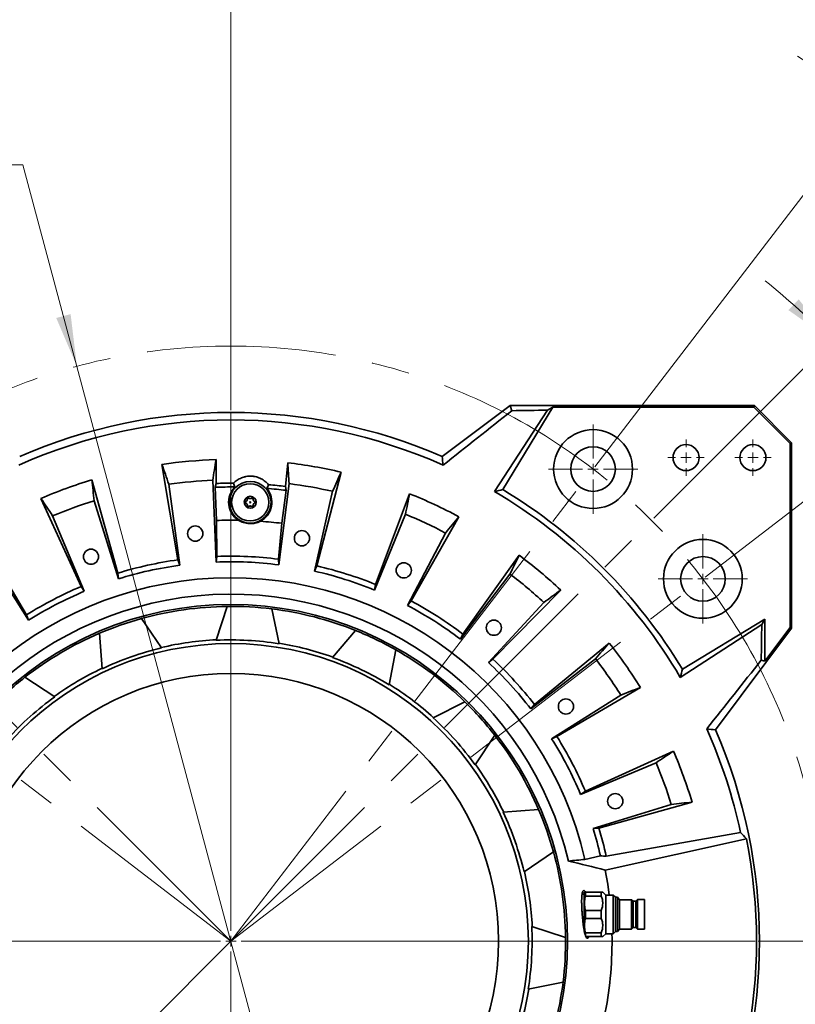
# Model space of a CAD drawing. Header units: millimetres. Extents: x 0 to 5960, y 0 to 4200.
# Tile 6 of 12: x 1183 to 1705, y 2932 to 3594. Entities that reach past the tile are written whole.
import ezdxf

# ---------------------------------------------------------------- set-up
doc = ezdxf.new("R2010")
doc.units = ezdxf.units.MM
doc.header["$LTSCALE"] = 10
doc.linetypes.add('CENTERX2', pattern=[20.32, 12.7, -2.54, 2.54, -2.54])
doc.styles.add('SLDTEXTSTYLE0', font='TXT', dxfattribs={"width": 0.605})
doc.dimstyles.new('SLDDIMSTYLE1', dxfattribs={"dimtxt": 35, "dimasz": 35, "dimexe": 0, "dimexo": 0.0625, "dimgap": -8.75, "dimtad": 0, "dimtih": 1, "dimtoh": 1, "dimdec": 1, "dimrnd": 1e-09, "dimzin": 12, "dimdsep": 46, "dimtxsty": 'SLDTEXTSTYLE0', "dimsah": 1, "dimcen": 0, "dimadec": 0, "dimazin": 3, "dimtfac": 1, "dimtmove": 0, "dimatfit": 3, "dimfxl": 1, "dimfrac": 2, "dimtolj": 1, "dimarcsym": 0})
doc.dimstyles.new('SLDDIMSTYLE2', dxfattribs={"dimtxt": 35, "dimasz": 35, "dimexe": 0, "dimexo": 0.0625, "dimgap": -8.75, "dimtad": 1, "dimdec": 4, "dimlfac": 10, "dimzin": 12, "dimdsep": 46, "dimtxsty": 'SLDTEXTSTYLE0', "dimsah": 1, "dimcen": 0.09, "dimadec": 1, "dimazin": 3, "dimtfac": 1, "dimtofl": 0, "dimtmove": 0, "dimatfit": 3, "dimfxl": 1, "dimfrac": 2, "dimtolj": 1, "dimarcsym": 0})
doc.dimstyles.new('SLDDIMSTYLE3', dxfattribs={"dimtxt": 35, "dimasz": 35, "dimexe": 0, "dimexo": 0.0625, "dimgap": 8.75, "dimtad": 1, "dimdec": 4, "dimlfac": 10, "dimzin": 12, "dimdsep": 46, "dimtxsty": 'SLDTEXTSTYLE0', "dimsah": 1, "dimcen": 0.09, "dimadec": 1, "dimazin": 3, "dimtfac": 1, "dimtofl": 0, "dimtmove": 0, "dimatfit": 3, "dimfxl": 1, "dimfrac": 2, "dimtolj": 1, "dimtzin": 12, "dimarcsym": 0})
doc.dimstyles.new('SLDDIMSTYLE5', dxfattribs={"dimtxt": 35, "dimasz": 35, "dimexe": 0, "dimexo": 0.0625, "dimgap": 8.75, "dimtad": 1, "dimdec": 1, "dimrnd": 1e-09, "dimzin": 12, "dimdsep": 46, "dimtxsty": 'SLDTEXTSTYLE0', "dimsah": 1, "dimcen": 0.09, "dimadec": 0, "dimazin": 3, "dimtfac": 1, "dimtofl": 0, "dimtmove": 0, "dimatfit": 3, "dimfxl": 1, "dimfrac": 2, "dimtolj": 1, "dimtzin": 12, "dimarcsym": 0})

# ---------------------------------------------------------------- blocks, each defined once
blk = doc.blocks.new('_D')
at = {"color": 7, "linetype": 'Continuous', "lineweight": 0}
for p, q in [((1011.19, 3506.84), (1011.19, 3562.26)), ((1011.19, 3562.26), (1166.49, 3562.26)), ((1166.49, 3562.26), (1166.49, 3506.84)), ((1166.49, 3506.84), (1011.19, 3506.84)), ((1185.5, 3496.1), (1007.18, 3496.1)), ((1221.82, 3360.54), (1185.5, 3496.1)), ((1428.88, 2587.8), (1221.82, 3360.54)), ((1428.88, 2587.8), (1444.41, 2529.85))]:
    blk.add_line(p, q, dxfattribs=at)
at = {"color": 7, "linetype": 'Continuous', "lineweight": 18}
for points in [[(1221.82, 3360.54), (1217.59, 3395.65), (1207.93, 3393.06)], [(1428.88, 2587.8), (1433.11, 2552.7), (1442.77, 2555.29)]]:
    blk.add_solid(points, dxfattribs=at)
at = {"color": 7, "linetype": 'Continuous', "lineweight": 18, "char_height": 35, "attachment_point": 1, "style": 'SLDTEXTSTYLE0'}
for s, insert in [('%%c', (1023.22, 3551.96)), ('800', (1074.25, 3552.06))]:
    blk.add_mtext(s, dxfattribs=dict(at, insert=insert))
blk = doc.blocks.new('_D_1')
at = {"color": 7, "linetype": 'Continuous', "lineweight": 0}
for p, q in [((1170.77, 4023.37), (1266.73, 4036)), ((1266.73, 4036), (1273.74, 3982.74)), ((1177.78, 3970.11), (1170.77, 4023.37)), ((1273.74, 3982.74), (1177.78, 3970.11)), ((1570.07, 3293.1), (1940.77, 3776.2)), ((1006.42, 3218.9), (523.32, 3589.59))]:
    blk.add_line(p, q, dxfattribs=at)
at = {"color": 7, "linetype": 'Continuous', "lineweight": 18}
blk.add_arc((1325.35, 2974.17), 995.93, 52.5, 142.5, dxfattribs=at)
for points in [[(1931.63, 3764.3), (1906.47, 3789.14), (1900.52, 3781.1)], [(535.22, 3580.46), (560.93, 3604.74), (553.1, 3610.96)]]:
    blk.add_solid(points, dxfattribs=at)
at = {"color": 7, "linetype": 'Continuous', "lineweight": 18, "char_height": 35, "attachment_point": 1, "rotation": 7.5, "style": 'SLDTEXTSTYLE0'}
for s, insert in [('90°', (1183.82, 4016.41)), ('4x', (1104.3, 4005.94))]:
    blk.add_mtext(s, dxfattribs=dict(at, insert=insert))
blk = doc.blocks.new('_D_2')
at = {"color": 7, "linetype": 'Continuous', "lineweight": 0}
for p, q in [((1570.07, 3293.1), (1941.03, 3776.55)), ((1679.8, 2974.17), (2336.72, 2974.17))]:
    blk.add_line(p, q, dxfattribs=at)
at = {"color": 7, "linetype": 'Continuous', "lineweight": 18}
blk.add_arc((1325.35, 2974.17), 996.37, 0, 52.5, dxfattribs=at)
for points in [[(1931.9, 3764.65), (1956.18, 3738.94), (1962.4, 3746.77)], [(2321.72, 2974.17), (2326.1, 3009.26), (2316.11, 3009.08)]]:
    blk.add_solid(points, dxfattribs=at)
at = {"color": 7, "linetype": 'Continuous', "lineweight": 18, "insert": (2234.48, 3485.41), "char_height": 35, "attachment_point": 1, "rotation": 296.25, "style": 'SLDTEXTSTYLE0'}
blk.add_mtext('52,5°', dxfattribs=at)
blk = doc.blocks.new('_D_3')
at = {"color": 7, "linetype": 'Continuous', "lineweight": 0}
for p, q in [((1570.07, 3293.1), (1764.52, 3546.51)), ((1820.92, 3492.81), (1858.91, 3530.8)), ((1858.91, 3530.8), (1927.34, 3462.36)), ((1889.36, 3424.38), (1820.92, 3492.81)), ((1927.34, 3462.36), (1889.36, 3424.38)), ((1644.28, 3218.9), (1897.69, 3413.34))]:
    blk.add_line(p, q, dxfattribs=at)
at = {"color": 7, "linetype": 'Continuous', "lineweight": 18}
for start, end in [(52.5, 57.36351), (37.5, 52.5), (32.63649, 37.5)]:
    blk.add_arc((1325.35, 2974.17), 706.41, start, end, dxfattribs=at)
for points in [[(1755.39, 3534.61), (1730.05, 3559.26), (1724.16, 3551.18)], [(1885.79, 3404.21), (1902.36, 3372.98), (1910.44, 3378.87)]]:
    blk.add_solid(points, dxfattribs=at)
at = {"color": 7, "linetype": 'Continuous', "lineweight": 18, "char_height": 35, "attachment_point": 1, "rotation": 315, "style": 'SLDTEXTSTYLE0'}
for s, insert in [('4x', (1804.62, 3572.92)), ('15°', (1861.33, 3516.21))]:
    blk.add_mtext(s, dxfattribs=dict(at, insert=insert))
blk = doc.blocks.new('_D_4')
at = {"color": 7, "linetype": 'Continuous', "lineweight": 0}
for p, q in [((1726.46, 3399.2), (1766.85, 3434.61)), ((1766.85, 3434.61), (1839.47, 3351.8)), ((1799.09, 3316.38), (1726.46, 3399.2)), ((1609.61, 3258.43), (1739.76, 3388.58)), ((1839.47, 3351.8), (1799.09, 3316.38)), ((1644.28, 3218.9), (1790.31, 3330.95))]:
    blk.add_line(p, q, dxfattribs=at)
at = {"color": 7, "linetype": 'Continuous', "lineweight": 18}
for start, end in [(45, 51.01429), (37.5, 45), (31.48571, 37.5)]:
    blk.add_arc((1325.35, 2974.17), 571.06, start, end, dxfattribs=at)
for points in [[(1729.15, 3377.98), (1707.08, 3405.6), (1700.23, 3398.32)], [(1778.4, 3321.82), (1794.79, 3290.49), (1802.91, 3296.33)]]:
    blk.add_solid(points, dxfattribs=at)
at = {"color": 7, "linetype": 'Continuous', "lineweight": 18, "insert": (1768.31, 3419.9), "char_height": 35, "attachment_point": 1, "rotation": 311.25, "style": 'SLDTEXTSTYLE0'}
blk.add_mtext('7,5°', dxfattribs=at)
blk = doc.blocks.new('_D_6')
at = {"color": 7, "linetype": 'Continuous', "lineweight": 0}
for p, q in [((1019.35, 3313.42), (1019.35, 3749.17)), ((1325.35, 3331.11), (1325.35, 3749.17)), ((1325.35, 3734.17), (1019.35, 3734.17))]:
    blk.add_line(p, q, dxfattribs=at)
at = {"color": 7, "linetype": 'Continuous', "lineweight": 18}
for points in [[(1019.35, 3734.17), (1054.35, 3729.17), (1054.35, 3739.17)], [(1325.35, 3734.17), (1290.35, 3739.17), (1290.35, 3729.17)]]:
    blk.add_solid(points, dxfattribs=at)
at = {"color": 7, "linetype": 'Continuous', "lineweight": 18, "char_height": 35, "attachment_point": 1, "style": 'SLDTEXTSTYLE0'}
for s, insert in [('4x', (1100.16, 3779.29)), ('306', (1164.33, 3779.29))]:
    blk.add_mtext(s, dxfattribs=dict(at, insert=insert))
blk = doc.blocks.new('SW_CENTERMARKSYMBOL_0')
at = {"color": 0, "linetype": 'Continuous', "lineweight": 18}
for p, q in [((0, 7), (0, 354.94)), ((-7, 0), (-391.56, 0)), ((0, 0), (-3.5, 0)), ((0, 0), (0, 3.5)), ((0, 0), (0, -3.5)), ((0, 0), (3.5, 0)), ((7, 0), (352.45, 0)), ((0, -7), (0, -350.96))]:
    blk.add_line(p, q, dxfattribs=at)
blk = doc.blocks.new('SW_CENTERMARKSYMBOL_1')
at = {"color": 0, "linetype": 'Continuous', "lineweight": 18}
for p, q in [((0, 7), (0, 30)), ((-7, 0), (-30, 0)), ((0, 0), (-3.5, 0)), ((0, 0), (0, 3.5)), ((0, 0), (0, -3.5)), ((0, 0), (3.5, 0)), ((7, 0), (30, 0)), ((0, -7), (0, -30))]:
    blk.add_line(p, q, dxfattribs=at)
blk = doc.blocks.new('SW_CENTERMARKSYMBOL_2')
at = {"color": 0, "linetype": 'Continuous', "lineweight": 18}
for p, q in [((0, 7), (0, 12.25)), ((-7, 0), (-12.25, 0)), ((0, 0), (-3.5, 0)), ((0, 0), (0, 3.5)), ((0, 0), (0, -3.5)), ((0, 0), (3.5, 0)), ((7, 0), (12.25, 0)), ((0, -7), (0, -12.25))]:
    blk.add_line(p, q, dxfattribs=at)
blk = doc.blocks.new('SW_CENTERMARKSYMBOL_3')
at = {"color": 0, "linetype": 'Continuous', "lineweight": 18}
for p, q in [((0, 7), (0, 12.25)), ((-7, 0), (-12.25, 0)), ((0, 0), (-3.5, 0)), ((0, 0), (0, 3.5)), ((0, 0), (0, -3.5)), ((0, 0), (3.5, 0)), ((7, 0), (12.25, 0)), ((0, -7), (0, -12.25))]:
    blk.add_line(p, q, dxfattribs=at)
blk = doc.blocks.new('SW_CENTERMARKSYMBOL_4')
at = {"color": 0, "linetype": 'Continuous', "lineweight": 18}
for p, q in [((0, 7), (0, 30)), ((-7, 0), (-30, 0)), ((0, 0), (-3.5, 0)), ((0, 0), (0, 3.5)), ((0, 0), (0, -3.5)), ((0, 0), (3.5, 0)), ((7, 0), (30, 0)), ((0, -7), (0, -30))]:
    blk.add_line(p, q, dxfattribs=at)

msp = doc.modelspace()

# ---------------------------------------------------------------- linework, layer by layer
at = {"color": 7, "linetype": 'Continuous', "lineweight": 35}
for p, q in [((1467.348614, 3299.941924), (1513.084084, 3334.174156)), ((1538.146403, 3331.111721), (1502.635482, 3276.339931)), ((1541.722971, 3333.126001), (1508.130727, 3277.712411)), ((1514.224571, 3330.747147), (1513.084084, 3334.174156)), ((1513.084084, 3334.174156), (1677.348666, 3334.174156)), ((1538.146403, 3331.111721), (1541.722971, 3333.126001)), ((1541.722971, 3333.126001), (1676.914505, 3333.126001)), ((1676.914505, 3333.126001), (1677.348666, 3334.174156)), ((1701.30051, 3308.739996), (1676.914505, 3333.126001)), ((1677.348666, 3334.174156), (1702.348666, 3309.174156)), ((1702.348666, 3309.174156), (1701.30051, 3308.739996)), ((1701.30051, 3308.739996), (1701.30051, 3184.970994)), ((1702.348666, 3184.622174), (1702.348666, 3309.174156)), ((1315.482499, 3281.834858), (1315.33814, 3297.847048)), ((1279.001901, 3294.668039), (1289.725441, 3230.472297)), ((1363.531049, 3295.7429), (1361.991686, 3279.804223)), ((1249.317997, 3221.514183), (1231.906532, 3284.227247)), ((1313.178123, 3283.935158), (1315.337413, 3228.977561)), ((1383.174188, 3226.392237), (1399.451949, 3289.409077)), ((1290.961678, 3226.84496), (1283.544877, 3281.342585)), ((1314.829607, 3279.27918), (1315.482499, 3281.834858)), ((1314.829607, 3279.27918), (1315.706862, 3256.951526)), ((1357.529403, 3227.135419), (1364.470346, 3281.695691)), ((1359.59945, 3255.035134), (1362.419351, 3277.201367)), ((1361.991686, 3279.804223), (1362.419351, 3277.201367)), ((1393.76487, 3276.530276), (1381.626511, 3222.886448)), ((1197.631208, 3271.75205), (1224.604433, 3212.519181)), ((1233.420777, 3270.230339), (1249.730564, 3217.704242)), ((1445.458131, 3274.903383), (1422.647118, 3213.94647)), ((1226.73737, 3209.335404), (1205.468267, 3260.056458)), ((1315.924988, 3232.764461), (1315.706862, 3256.951526)), ((1421.904063, 3210.186985), (1442.729737, 3261.091713)), ((1446.482674, 3202.831768), (1478.515742, 3259.488366)), ((1359.59945, 3255.035134), (1357.274113, 3230.959119)), ((1187.892369, 3193.408091), (1154.84285, 3249.477841)), ((1469.689167, 3248.520324), (1444.080368, 3199.846004)), ((1159.928166, 3236.349781), (1189.276964, 3189.834751)), ((1289.725441, 3230.472297), (1290.961678, 3226.84496)), ((1315.924988, 3232.764461), (1315.337413, 3228.977561)), ((1357.274113, 3230.959119), (1357.529403, 3227.135419)), ((1519.199952, 3233.569666), (1481.389395, 3180.593734)), ((1383.174188, 3226.392237), (1381.626511, 3222.886448)), ((1249.317997, 3221.514183), (1249.730564, 3217.704242)), ((1479.698632, 3177.154667), (1512.989802, 3220.934777)), ((1224.604433, 3212.519181), (1226.73737, 3209.335404)), ((1422.647118, 3213.94647), (1421.904063, 3210.186985)), ((1501.536077, 3163.68866), (1547.141452, 3210.123963)), ((1315.412588, 3176.430243), (1322.8837, 3199.160654)), ((1352.837074, 3197.488705), (1357.732107, 3174.068035)), ((1446.482674, 3202.831768), (1444.080368, 3199.846004)), ((1535.776897, 3201.814134), (1498.442856, 3161.426396)), ((1187.892369, 3193.408091), (1189.276964, 3189.834751)), ((1265.285865, 3191.009255), (1278.770988, 3171.244626)), ((1628.88692, 3156.956218), (1684.30051, 3190.548462)), ((1682.286231, 3186.971894), (1684.30051, 3190.548462)), ((1684.30051, 3190.548462), (1684.30051, 3162.258394)), ((1627.51444, 3151.460973), (1682.286231, 3186.971894)), ((1702.348666, 3184.622174), (1651.116433, 3116.174105)), ((1701.30051, 3184.970994), (1684.30051, 3162.258394)), ((1702.348666, 3184.622174), (1701.30051, 3184.970994)), ((1238.768874, 3157.232043), (1236.972729, 3181.091275)), ((1393.56898, 3164.836787), (1409.169939, 3182.977878)), ((1481.389395, 3180.593734), (1479.698632, 3177.154667)), ((1579.731127, 3174.558574), (1529.497754, 3133.173845)), ((1436.203421, 3169.970538), (1431.76314, 3146.459413)), ((1526.974507, 3130.289563), (1570.462433, 3163.961513)), ((1501.536077, 3163.68866), (1498.442856, 3161.426396)), ((1681.921656, 3163.050062), (1684.30051, 3162.258394)), ((1186.878674, 3151.518628), (1206.900899, 3138.419024)), ((1544.5826, 3111.630452), (1600.65235, 3144.679972)), ((1587.52429, 3139.594656), (1541.00926, 3110.245858)), ((1461.339448, 3124.216674), (1482.69515, 3135.006628)), ((1529.497754, 3133.173845), (1526.974507, 3130.289563)), ((1502.693137, 3112.644148), (1489.593533, 3092.621923)), ((1544.5826, 3111.630452), (1541.00926, 3110.245858)), ((1622.926559, 3101.891614), (1563.69369, 3074.918389)), ((1560.509913, 3072.785452), (1611.230967, 3094.054555)), ((1563.69369, 3074.918389), (1560.509913, 3072.785452)), ((1621.404848, 3066.102045), (1568.878751, 3049.792258)), ((1572.688692, 3050.204825), (1635.401756, 3067.61629)), ((1508.406552, 3060.753948), (1532.265784, 3062.550093)), ((1572.688692, 3050.204825), (1568.878751, 3049.792258)), ((1577.752044, 3031.185433), (1667.973993, 3047.267628)), ((1577.089173, 3021.986016), (1671.966341, 3042.973405)), ((1542.183764, 3034.236957), (1522.419135, 3020.751834)), ((1573.813032, 3031.536675), (1563.343178, 3029.119519)), ((1562.848666, 3005.674156), (1561.461329, 3005.674156)), ((1563.080716, 3007.174156), (1562.848666, 3006.772233)), ((1562.848666, 3006.772233), (1562.848666, 2981.371253)), ((1563.658067, 3007.174156), (1563.658067, 3004.495982)), ((1574.348666, 3007.174156), (1563.658067, 3007.174156)), ((1574.348666, 3004.495982), (1574.348666, 3007.174156)), ((1577.348666, 3005.174156), (1575.348666, 3007.174156)), ((1582.454975, 3005.174156), (1577.348666, 3005.174156)), ((1577.348666, 2979.174156), (1577.348666, 3005.174156)), ((1583.881508, 3003.747623), (1582.454975, 3005.174156)), ((1582.454975, 2979.174156), (1582.454975, 3005.174156)), ((1563.658067, 3004.495982), (1574.348666, 3004.495982)), ((1585.198666, 3003.747623), (1583.881508, 3003.747623)), ((1583.881508, 3003.747623), (1583.881508, 2980.60069)), ((1586.729994, 3002.022163), (1585.198666, 3003.747623)), ((1585.198666, 3003.747623), (1585.198666, 2980.60069)), ((1594.77895, 3002.022163), (1586.729994, 3002.022163)), ((1586.729994, 3002.022163), (1586.729994, 2982.32615)), ((1595.835317, 3000.965796), (1594.77895, 3002.022163)), ((1594.77895, 3002.022163), (1594.77895, 2982.32615)), ((1597.567522, 3000.965796), (1595.835317, 3000.965796)), ((1595.835317, 3000.965796), (1595.835317, 2983.382517)), ((1598.650882, 3002.049156), (1597.567522, 3000.965796)), ((1597.567522, 3000.965796), (1597.567522, 2983.382517)), ((1603.348666, 3002.049156), (1598.650882, 3002.049156)), ((1598.650882, 3002.049156), (1598.650882, 2982.299156)), ((1603.348666, 3002.049156), (1603.348666, 2982.299156)), ((1574.348666, 2994.852331), (1563.658067, 2994.852331)), ((1563.658067, 2994.852331), (1563.658067, 2989.495982)), ((1574.348666, 2989.495982), (1574.348666, 2994.852331)), ((1563.658067, 2989.495982), (1574.348666, 2989.495982)), ((1527.604752, 2984.110234), (1550.335163, 2976.639122)), ((1574.348666, 2979.852331), (1563.658067, 2979.852331)), ((1563.658067, 2979.852331), (1563.658067, 2978.156539)), ((1574.348666, 2977.174156), (1574.348666, 2979.852331)), ((1575.348666, 2977.174156), (1577.348666, 2979.174156)), ((1577.348666, 2979.174156), (1582.454975, 2979.174156)), ((1582.454975, 2979.174156), (1583.881508, 2980.60069)), ((1583.881508, 2980.60069), (1585.198666, 2980.60069)), ((1585.198666, 2980.60069), (1586.729994, 2982.32615)), ((1586.729994, 2982.32615), (1594.77895, 2982.32615)), ((1594.77895, 2982.32615), (1595.835317, 2983.382517)), ((1595.835317, 2983.382517), (1597.567522, 2983.382517)), ((1597.567522, 2983.382517), (1598.650882, 2982.299156)), ((1598.650882, 2982.299156), (1603.348666, 2982.299156)), ((1564.050934, 2977.174156), (1574.348666, 2977.174156)), ((1548.663214, 2946.685748), (1525.242544, 2941.790715))]:
    msp.add_line(p, q, dxfattribs=at)
at = {"color": 7, "linetype": 'CENTERX2', "lineweight": 18}
for q in [(1568.853237, 3291.515493), (1042.505953, 3257.016869), (1608.191378, 3257.016869), (1008.007329, 3217.678728), (1642.690002, 3217.678728), (1042.505953, 2691.331444)]:
    msp.add_line((1325.348666, 2974.174156), q, dxfattribs=at)
at = {"color": 8, "linetype": 'Continuous', "lineweight": 18}
for p, q in [((1336.473056, 3271.812702), (1336.40895, 3271.803619)), ((1337.001423, 3272.117755), (1337.041342, 3272.168731)), ((1339.695908, 3272.117755), (1339.655989, 3272.168731)), ((1340.224275, 3271.812702), (1340.288381, 3271.803619)), ((1335.125813, 3269.479209), (1335.101626, 3269.539268)), ((1335.125813, 3268.869104), (1335.101626, 3268.809045)), ((1336.473056, 3266.535611), (1336.40895, 3266.544694)), ((1337.001423, 3266.230558), (1337.041342, 3266.179582)), ((1339.695908, 3266.230558), (1339.655989, 3266.179582)), ((1340.224275, 3266.535611), (1340.288381, 3266.544694)), ((1341.571518, 3269.479209), (1341.595705, 3269.539268)), ((1341.571518, 3268.869104), (1341.595705, 3268.809045))]:
    msp.add_line(p, q, dxfattribs=at)
at = {"color": 7, "linetype": 'Continuous', "lineweight": 35, "flags": 128}
msp.add_lwpolyline([(1579.707187, 3005.174156), (1578.706168, 3012.504732), (1577.089173, 3021.986016)], dxfattribs=at)
at = {"color": 7, "linetype": 'CENTERX2', "lineweight": 18}
msp.add_circle((1325.348666, 2974.174156), 400, dxfattribs=at)
at = {"color": 7, "linetype": 'Continuous', "lineweight": 35}
for centre, radius in [((1568.853237, 3291.515493), 26.5), ((1568.853237, 3291.515493), 15), ((1631.348666, 3299.174156), 8.75), ((1676.348666, 3299.174156), 8.75), ((1338.348666, 3269.174156), 14), ((1338.348666, 3269.174156), 12.5), ((1338.348666, 3269.174156), 4), ((1301.380836, 3248.127698), 5.1), ((1373.101914, 3244.996289), 5.1), ((1642.690002, 3217.678728), 26.5), ((1231.293126, 3232.589627), 5.1), ((1642.690002, 3217.678728), 15), ((1441.568687, 3223.408798), 5.1), ((1325.348666, 2974.174156), 226.302016), ((1502.115258, 3184.836378), 5.1), ((1325.348666, 2974.174156), 200), ((1325.348666, 2974.174156), 180), ((1550.615478, 3131.907676), 5.1), ((1583.764136, 3068.229696), 5.1)]:
    msp.add_circle(centre, radius, dxfattribs=at)
at = {"color": 8, "linetype": 'Continuous', "lineweight": 18}
msp.add_circle((1338.348666, 3269.174156), 0.5, dxfattribs=at)
at = {"color": 7, "linetype": 'Continuous', "lineweight": 35}
for centre, radius, start, end in [((1325.348666, 2974.174156), 355.371107, 66.447941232, 113.552058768), ((1325.348666, 2974.174156), 350.335226, 65.970049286, 114.029950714), ((1325.348666, 2974.174156), 323.827657, 91.771473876, 98.228526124), ((1325.348666, 2974.174156), 323.827657, 76.771473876, 83.228526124), ((1325.348666, 2974.174156), 323.827657, 106.771473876, 113.228526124), ((1325.348666, 2974.174156), 310, 92.25, 97.75), ((1325.348666, 2974.174156), 305.286302, 89.488185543, 91.974595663), ((1325.348666, 2974.174156), 307.818857, 89.677038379, 91.836750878), ((1338.348666, 3269.174156), 14.528981, 134.996761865, 236.402039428), ((1338.348666, 3269.174156), 14.528981, 298.551428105, 39.956705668), ((1325.348666, 2974.174156), 305.286302, 83.025404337, 85.46528199), ((1325.348666, 2974.174156), 307.818857, 83.163249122, 85.276429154), ((1325.348666, 2974.174156), 310, 77.25, 82.75), ((1325.348666, 2974.174156), 350.335226, 30.401016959, 59.598983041), ((1325.348666, 2974.174156), 354.322951, 31.055149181, 58.944850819), ((1325.348666, 2974.174156), 310, 107.25, 112.75), ((1325.348666, 2974.174156), 323.827657, 61.771473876, 68.228526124), ((1325.348666, 2974.174156), 282.941699, 88.995503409, 91.952846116), ((1325.348666, 2974.174156), 282.941699, 83.047153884, 85.957964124), ((1325.348666, 2974.174156), 310, 62.25, 67.75), ((1325.348666, 2974.174156), 258.761959, 97.912922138, 107.087077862), ((1325.348666, 2974.174156), 258.761959, 82.912922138, 92.087077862), ((1325.348666, 2974.174156), 323.827657, 46.771473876, 53.228526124), ((1325.348666, 2974.174156), 255, 97.75, 107.25), ((1325.348666, 2974.174156), 255, 82.75, 92.25), ((1325.348666, 2974.174156), 258.761959, 67.912922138, 77.087077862), ((1325.348666, 2974.174156), 244.254746, 13, 172.440243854), ((1325.348666, 2974.174156), 255, 67.75, 77.25), ((1325.348666, 2974.174156), 310, 47.25, 52.75), ((1325.348666, 2974.174156), 258.761959, 112.912922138, 122.087077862), ((1325.348666, 2974.174156), 233.221629, 13.338672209, 172.604744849), ((1325.348666, 2974.174156), 255, 112.75, 122.25), ((1325.348666, 2974.174156), 225, 90.627710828, 105.48260337), ((1325.348666, 2974.174156), 225, 82.98260337, 90.627710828), ((1325.348666, 2974.174156), 225, 68.127710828, 82.98260337), ((1325.348666, 2974.174156), 255, 52.75, 62.25), ((1325.348666, 2974.174156), 258.761959, 52.912922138, 62.087077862), ((1325.348666, 2974.174156), 225, 105.48260337, 113.127710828), ((1325.348666, 2974.174156), 225, 113.127710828, 127.98260337), ((1325.348666, 2974.174156), 225, 60.48260337, 68.127710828), ((1325.348666, 2974.174156), 202.5, 103.297850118, 115.31246408), ((1325.348666, 2974.174156), 202.81746, 92.778029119, 103.332285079), ((1325.348666, 2974.174156), 202.5, 80.797850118, 92.81246408), ((1325.348666, 2974.174156), 202.81746, 70.278029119, 80.832285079), ((1325.348666, 2974.174156), 323.827657, 31.771473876, 38.228526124), ((1325.348666, 2974.174156), 202.5, 58.297850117, 70.31246408), ((1325.348666, 2974.174156), 225, 45.627710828, 60.48260337), ((1325.348666, 2974.174156), 310, 32.25, 37.75), ((1325.348666, 2974.174156), 202.81746, 115.278029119, 125.832285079), ((1325.348666, 2974.174156), 255, 37.75, 47.25), ((1325.348666, 2974.174156), 258.761959, 37.912922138, 47.087077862), ((1325.348666, 2974.174156), 225, 127.98260337, 135.627710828), ((1325.348666, 2974.174156), 202.81746, 47.778029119, 58.332285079), ((1325.348666, 2974.174156), 202.5, 125.797850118, 137.81246408), ((1325.348666, 2974.174156), 225, 37.98260337, 45.627710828), ((1325.348666, 2974.174156), 202.5, 35.797850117, 47.81246408), ((1325.348666, 2974.174156), 225, 23.127710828, 37.98260337), ((1325.348666, 2974.174156), 258.761959, 22.912922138, 32.087077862), ((1325.348666, 2974.174156), 350.335226, 12.042586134, 24.029950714), ((1325.348666, 2974.174156), 355.371107, 336.447941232, 23.552058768), ((1325.348666, 2974.174156), 255, 22.75, 32.25), ((1325.348666, 2974.174156), 323.827657, 16.771473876, 23.228526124), ((1325.348666, 2974.174156), 202.81746, 25.278029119, 35.832285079), ((1325.348666, 2974.174156), 310, 17.25, 22.75), ((1325.348666, 2974.174156), 202.5, 13.297850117, 25.31246408), ((1325.348666, 2974.174156), 225, 15.48260337, 23.127710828), ((1325.348666, 2974.174156), 255, 13, 17.25), ((1325.348666, 2974.174156), 258.761959, 12.728019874, 17.087077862), ((1325.348666, 2974.174156), 353.379611, 348.773422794, 11.226577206), ((1325.348666, 2974.174156), 225, 0.627710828, 15.48260337), ((1325.348666, 2974.174156), 202.81746, 2.778029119, 13.332285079), ((1325.348666, 2974.174156), 202.5, 350.797850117, 2.81246408), ((1325.348666, 2974.174156), 256.240624, 349.246170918, 1.118078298), ((1325.348666, 2974.174156), 225, 352.98260337, 0.627710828), ((1325.348666, 2974.174156), 225, 338.127710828, 352.98260337), ((1325.348666, 2974.174156), 244.254746, 187.559756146, 347), ((1325.348666, 2974.174156), 233.221629, 187.395255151, 346.661327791), ((1325.348666, 2974.174156), 202.81746, 340.278029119, 350.832285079)]:
    msp.add_arc(centre, radius, start, end, dxfattribs=at)
msp.add_ellipse((1398.239567, 2658.448976), major_axis=(-121.682842, 527.066296), ratio=0.8007313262, start_param=5.329653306, end_param=5.3412225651, dxfattribs=at)
for points in [[(1514.224571, 3330.747147), (1498.872136, 3318.578079), (1483.475786, 3306.382976), (1468.010121, 3294.14678)], [(1514.224571, 3330.747147), (1522.226752, 3330.863597), (1530.199667, 3330.985307), (1538.146403, 3331.111721)], [(1315.33814, 3297.847048), (1314.617955, 3293.213111), (1313.897941, 3288.575963), (1313.178123, 3283.935158)], [(1468.010121, 3294.14678), (1467.793397, 3296.081313), (1467.572858, 3298.013001), (1467.348614, 3299.941924)], [(1283.544877, 3281.342585), (1282.030127, 3285.787891), (1280.515819, 3290.22956), (1279.001901, 3294.668039)], [(1364.470346, 3281.695691), (1364.157739, 3286.381573), (1363.844619, 3291.063828), (1363.531049, 3295.7429)], [(1231.906532, 3284.227247), (1232.410238, 3279.56481), (1232.91494, 3274.899316), (1233.420777, 3270.230339)], [(1399.451949, 3289.409077), (1397.556953, 3285.119434), (1395.661291, 3280.826647), (1393.76487, 3276.530276)], [(1328.075705, 3279.448278), (1327.729275, 3280.295384), (1327.40009, 3281.141953), (1327.083752, 3281.988123)], [(1350.697089, 3280.947536), (1350.307545, 3280.132472), (1349.905167, 3279.318141), (1349.485564, 3278.504793)], [(1508.130727, 3277.712411), (1506.302894, 3277.261418), (1504.471191, 3276.803999), (1502.635482, 3276.339931)], [(1205.468267, 3260.056458), (1202.854601, 3263.958247), (1200.242303, 3267.856639), (1197.631208, 3271.75205)], [(1442.729737, 3261.091713), (1443.640577, 3265.698836), (1444.549984, 3270.302589), (1445.458131, 3274.903383)], [(1478.515742, 3259.488366), (1475.575075, 3255.835351), (1472.632951, 3252.17947), (1469.689167, 3248.520324)], [(1512.989802, 3220.934777), (1515.062017, 3225.149174), (1517.131975, 3229.360686), (1519.199952, 3233.569666)], [(1547.141452, 3210.123963), (1543.355516, 3207.356522), (1539.56743, 3204.586691), (1535.776897, 3201.814134)], [(1682.286231, 3186.971894), (1682.159816, 3179.025158), (1682.038106, 3171.052243), (1681.921656, 3163.050062)], [(1570.462433, 3163.961513), (1573.554806, 3167.495979), (1576.644251, 3171.028242), (1579.731127, 3174.558574)], [(1681.921656, 3163.050062), (1669.754786, 3147.700399), (1657.560052, 3132.304522), (1645.321289, 3116.835612)], [(1627.51444, 3151.460973), (1627.978509, 3153.296683), (1628.435928, 3155.128387), (1628.88692, 3156.956218)], [(1600.65235, 3144.679972), (1596.27915, 3142.986701), (1591.903255, 3141.291678), (1587.52429, 3139.594656)], [(1651.116433, 3116.174105), (1649.18751, 3116.398349), (1647.255822, 3116.618888), (1645.321289, 3116.835612)], [(1611.230967, 3094.054555), (1615.132757, 3096.668222), (1619.031149, 3099.280519), (1622.926559, 3101.891614)], [(1635.401756, 3067.61629), (1630.739319, 3067.112584), (1626.073825, 3066.607882), (1621.404848, 3066.102045)], [(1577.752044, 3031.185433), (1576.439907, 3031.302735), (1575.126915, 3031.419819), (1573.813032, 3031.536675)], [(1563.343178, 3029.119519), (1559.655917, 3028.739909), (1555.96782, 3028.360052), (1552.278763, 3027.979911)], [(1552.278763, 3027.979911), (1560.630766, 3026.002162), (1568.893659, 3024.002405), (1577.089173, 3021.986016)]]:
    msp.add_open_spline(points, degree=3, dxfattribs=at)
for points, knots in [([(1350.697089, 3280.947536), (1350.030353, 3281.757879), (1349.279125, 3282.509653), (1348.010855, 3283.538687), (1347.561483, 3283.866636), (1346.636479, 3284.469738), (1346.158819, 3284.74694), (1345.172909, 3285.252123), (1344.664664, 3285.480113), (1343.61627, 3285.884693), (1343.07448, 3286.061733), (1341.963579, 3286.358322), (1341.400961, 3286.476313), (1340.546194, 3286.607454), (1340.25833, 3286.643605), (1339.685058, 3286.699778), (1339.398974, 3286.719942), (1337.971258, 3286.782049), (1336.837633, 3286.709177), (1335.431259, 3286.46549), (1335.150095, 3286.408889), (1334.596269, 3286.28185), (1334.322699, 3286.211284), (1333.511721, 3285.979095), (1332.984015, 3285.797038), (1331.953607, 3285.38034), (1331.450908, 3285.145692), (1330.470485, 3284.623973), (1330.001171, 3284.341386), (1329.101907, 3283.736155), (1328.671884, 3283.413452), (1327.849545, 3282.729516), (1327.456381, 3282.367399), (1327.083752, 3281.988123)], [0, 0, 0, 0, 0.125, 0.125, 0.1875, 0.1875, 0.25, 0.25, 0.3125, 0.3125, 0.375, 0.375, 0.4375, 0.4375, 0.46875, 0.46875, 0.5, 0.5, 0.625, 0.625, 0.65625, 0.65625, 0.6875, 0.6875, 0.75, 0.75, 0.8125, 0.8125, 0.875, 0.875, 0.9375, 0.9375, 1, 1, 1, 1]), ([(1336.40895, 3271.803619), (1336.438917, 3271.603249), (1336.4426, 3271.395137), (1336.389, 3271.052562), (1336.360376, 3270.932228), (1336.277092, 3270.689263), (1336.221526, 3270.565078), (1336.086977, 3270.330533), (1336.007387, 3270.219212), (1335.838374, 3270.023461), (1335.749551, 3269.938786), (1335.569182, 3269.79196), (1335.476274, 3269.728802), (1335.290316, 3269.621425), (1335.196587, 3269.576663), (1335.101626, 3269.539268)], [0, 0, 0, 0, 0.25, 0.25, 0.375, 0.375, 0.5, 0.5, 0.625, 0.625, 0.75, 0.75, 0.875, 0.875, 1, 1, 1, 1]), ([(1336.473056, 3271.812702), (1336.506086, 3271.586874), (1336.504924, 3271.357317), (1336.441722, 3270.999786), (1336.409804, 3270.878559), (1336.324781, 3270.642687), (1336.27039, 3270.524844), (1336.079017, 3270.192411), (1335.911577, 3269.995715), (1335.634908, 3269.761747), (1335.536957, 3269.692227), (1335.335542, 3269.572183), (1335.232124, 3269.52147), (1335.125813, 3269.479209)], [0, 0, 0, 0, 0.25, 0.25, 0.375, 0.375, 0.5, 0.5, 0.75, 0.75, 0.875, 0.875, 1, 1, 1, 1]), ([(1337.041342, 3272.168731), (1336.98906, 3272.210327), (1336.923358, 3272.24119), (1336.769233, 3272.260661), (1336.678701, 3272.246175), (1336.524322, 3272.157435), (1336.465776, 3272.08585), (1336.405266, 3271.942509), (1336.399041, 3271.869877), (1336.40895, 3271.803619)], [0, 0, 0, 0, 0.25, 0.25, 0.5, 0.5, 0.75, 0.75, 1, 1, 1, 1]), ([(1337.001423, 3272.117755), (1336.953943, 3272.15528), (1336.894329, 3272.180835), (1336.763047, 3272.1932), (1336.694104, 3272.179094), (1336.575031, 3272.110802), (1336.527496, 3272.057655), (1336.472239, 3271.938056), (1336.464193, 3271.873301), (1336.473056, 3271.812702)], [0, 0, 0, 0, 0.25, 0.25, 0.5, 0.5, 0.75, 0.75, 1, 1, 1, 1]), ([(1339.695908, 3272.117755), (1339.517625, 3271.976848), (1339.318494, 3271.862796), (1338.975233, 3271.738089), (1338.855181, 3271.705426), (1338.608109, 3271.6611), (1338.47847, 3271.649314), (1338.095963, 3271.648908), (1337.841684, 3271.695282), (1337.498143, 3271.819143), (1337.389094, 3271.869421), (1337.185971, 3271.983192), (1337.090848, 3272.047077), (1337.001423, 3272.117755)], [0, 0, 0, 0, 0.25, 0.25, 0.375, 0.375, 0.5, 0.5, 0.75, 0.75, 0.875, 0.875, 1, 1, 1, 1]), ([(1339.655989, 3272.168731), (1339.496723, 3272.042017), (1339.317159, 3271.933949), (1338.988649, 3271.808149), (1338.872176, 3271.773769), (1338.617832, 3271.724737), (1338.483835, 3271.711302), (1338.210749, 3271.711481), (1338.076439, 3271.72519), (1337.823879, 3271.774154), (1337.707506, 3271.808541), (1337.379754, 3271.934228), (1337.20043, 3272.042159), (1337.041342, 3272.168731)], [0, 0, 0, 0, 0.25, 0.25, 0.375, 0.375, 0.5, 0.5, 0.625, 0.625, 0.75, 0.75, 1, 1, 1, 1]), ([(1340.288381, 3271.803619), (1340.298276, 3271.869784), (1340.292139, 3271.942042), (1340.231929, 3272.085257), (1340.17402, 3272.156469), (1340.020148, 3272.245681), (1339.928813, 3272.260641), (1339.77435, 3272.241348), (1339.708356, 3272.210394), (1339.655989, 3272.168731)], [0, 0, 0, 0, 0.25, 0.25, 0.5, 0.5, 0.75, 0.75, 1, 1, 1, 1]), ([(1340.224275, 3271.812702), (1340.233118, 3271.873163), (1340.225012, 3271.937711), (1340.170824, 3272.056024), (1340.123167, 3272.109906), (1340.005218, 3272.178342), (1339.934627, 3272.193054), (1339.804421, 3272.181145), (1339.743602, 3272.15545), (1339.695908, 3272.117755)], [0, 0, 0, 0, 0.25, 0.25, 0.5, 0.5, 0.75, 0.75, 1, 1, 1, 1]), ([(1341.571518, 3269.479209), (1341.359669, 3269.563423), (1341.161522, 3269.679085), (1340.883375, 3269.912616), (1340.794451, 3270.000748), (1340.632712, 3270.192205), (1340.557818, 3270.298234), (1340.365683, 3270.629837), (1340.278898, 3270.872755), (1340.214269, 3271.231392), (1340.203133, 3271.351227), (1340.19996, 3271.584734), (1340.207712, 3271.699464), (1340.224275, 3271.812702)], [0, 0, 0, 0, 0.25, 0.25, 0.375, 0.375, 0.5, 0.5, 0.75, 0.75, 0.875, 0.875, 1, 1, 1, 1]), ([(1341.595705, 3269.539268), (1341.40628, 3269.613861), (1341.222895, 3269.715366), (1340.949778, 3269.936899), (1340.861727, 3270.020617), (1340.692148, 3270.216305), (1340.613514, 3270.325618), (1340.477081, 3270.562279), (1340.421821, 3270.685405), (1340.337933, 3270.928641), (1340.309541, 3271.04655), (1340.254496, 3271.393304), (1340.258313, 3271.602572), (1340.288381, 3271.803619)], [0, 0, 0, 0, 0.25, 0.25, 0.375, 0.375, 0.5, 0.5, 0.625, 0.625, 0.75, 0.75, 1, 1, 1, 1]), ([(1335.101626, 3269.539268), (1335.039627, 3269.514853), (1334.979845, 3269.47332), (1334.885817, 3269.349347), (1334.853153, 3269.264018), (1334.852982, 3269.085044), (1334.885843, 3268.998941), (1334.979786, 3268.875062), (1335.039607, 3268.833467), (1335.101626, 3268.809045)], [0, 0, 0, 0, 0.25, 0.25, 0.5, 0.5, 0.75, 0.75, 1, 1, 1, 1]), ([(1335.125813, 3269.479209), (1335.069536, 3269.456838), (1335.017693, 3269.418064), (1334.941293, 3269.310518), (1334.919009, 3269.243473), (1334.918661, 3269.106511), (1334.941038, 3269.03848), (1335.016868, 3268.93109), (1335.069255, 3268.891587), (1335.125813, 3268.869104)], [0, 0, 0, 0, 0.25, 0.25, 0.5, 0.5, 0.75, 0.75, 1, 1, 1, 1]), ([(1335.101626, 3268.809045), (1335.291051, 3268.734451), (1335.474436, 3268.632947), (1335.747553, 3268.411414), (1335.835604, 3268.327695), (1336.005183, 3268.132008), (1336.083817, 3268.022695), (1336.22025, 3267.786034), (1336.27551, 3267.662908), (1336.359398, 3267.419672), (1336.38779, 3267.301763), (1336.442835, 3266.955009), (1336.439018, 3266.745741), (1336.40895, 3266.544694)], [0, 0, 0, 0, 0.25, 0.25, 0.375, 0.375, 0.5, 0.5, 0.625, 0.625, 0.75, 0.75, 1, 1, 1, 1]), ([(1335.125813, 3268.869104), (1335.337662, 3268.78489), (1335.535809, 3268.669228), (1335.813956, 3268.435697), (1335.902881, 3268.347565), (1336.064619, 3268.156108), (1336.139513, 3268.050079), (1336.331648, 3267.718476), (1336.418433, 3267.475558), (1336.483062, 3267.116921), (1336.494198, 3266.997085), (1336.497371, 3266.763579), (1336.489619, 3266.648849), (1336.473056, 3266.535611)], [0, 0, 0, 0, 0.25, 0.25, 0.375, 0.375, 0.5, 0.5, 0.75, 0.75, 0.875, 0.875, 1, 1, 1, 1]), ([(1336.40895, 3266.544694), (1336.399055, 3266.478529), (1336.405192, 3266.406271), (1336.465402, 3266.263056), (1336.523311, 3266.191844), (1336.677183, 3266.102632), (1336.768518, 3266.087672), (1336.922981, 3266.106965), (1336.988975, 3266.137919), (1337.041342, 3266.179582)], [0, 0, 0, 0, 0.25, 0.25, 0.5, 0.5, 0.75, 0.75, 1, 1, 1, 1]), ([(1336.473056, 3266.535611), (1336.464213, 3266.47515), (1336.472319, 3266.410602), (1336.526507, 3266.292289), (1336.574164, 3266.238407), (1336.692113, 3266.169971), (1336.762704, 3266.155258), (1336.89291, 3266.167168), (1336.953729, 3266.192863), (1337.001423, 3266.230558)], [0, 0, 0, 0, 0.25, 0.25, 0.5, 0.5, 0.75, 0.75, 1, 1, 1, 1]), ([(1337.001423, 3266.230558), (1337.179706, 3266.371465), (1337.378837, 3266.485517), (1337.722098, 3266.610223), (1337.84215, 3266.642887), (1338.089222, 3266.687213), (1338.218861, 3266.698999), (1338.601368, 3266.699405), (1338.855647, 3266.653031), (1339.199188, 3266.52917), (1339.308237, 3266.478892), (1339.51136, 3266.365121), (1339.606484, 3266.301236), (1339.695908, 3266.230558)], [0, 0, 0, 0, 0.25, 0.25, 0.375, 0.375, 0.5, 0.5, 0.75, 0.75, 0.875, 0.875, 1, 1, 1, 1]), ([(1337.041342, 3266.179582), (1337.200608, 3266.306295), (1337.380172, 3266.414363), (1337.708682, 3266.540164), (1337.825155, 3266.574544), (1338.079499, 3266.623576), (1338.213496, 3266.637011), (1338.486582, 3266.636832), (1338.620892, 3266.623123), (1338.873452, 3266.574159), (1338.989826, 3266.539772), (1339.317577, 3266.414085), (1339.496901, 3266.306154), (1339.655989, 3266.179582)], [0, 0, 0, 0, 0.25, 0.25, 0.375, 0.375, 0.5, 0.5, 0.625, 0.625, 0.75, 0.75, 1, 1, 1, 1]), ([(1339.655989, 3266.179582), (1339.708271, 3266.137986), (1339.773973, 3266.107123), (1339.928098, 3266.087651), (1340.01863, 3266.102138), (1340.173009, 3266.190878), (1340.231556, 3266.262463), (1340.292065, 3266.405804), (1340.29829, 3266.478436), (1340.288381, 3266.544694)], [0, 0, 0, 0, 0.25, 0.25, 0.5, 0.5, 0.75, 0.75, 1, 1, 1, 1]), ([(1339.695908, 3266.230558), (1339.743388, 3266.193033), (1339.803002, 3266.167477), (1339.934284, 3266.155113), (1340.003227, 3266.169219), (1340.1223, 3266.237511), (1340.169835, 3266.290658), (1340.225092, 3266.410257), (1340.233138, 3266.475012), (1340.224275, 3266.535611)], [0, 0, 0, 0, 0.25, 0.25, 0.5, 0.5, 0.75, 0.75, 1, 1, 1, 1]), ([(1340.224275, 3266.535611), (1340.191245, 3266.761439), (1340.192407, 3266.990996), (1340.255609, 3267.348527), (1340.287527, 3267.469754), (1340.37255, 3267.705626), (1340.426941, 3267.823469), (1340.618314, 3268.155902), (1340.785754, 3268.352598), (1341.062423, 3268.586566), (1341.160374, 3268.656086), (1341.361789, 3268.77613), (1341.465207, 3268.826843), (1341.571518, 3268.869104)], [0, 0, 0, 0, 0.25, 0.25, 0.375, 0.375, 0.5, 0.5, 0.75, 0.75, 0.875, 0.875, 1, 1, 1, 1]), ([(1340.288381, 3266.544694), (1340.258414, 3266.745064), (1340.254731, 3266.953176), (1340.308331, 3267.295751), (1340.336955, 3267.416085), (1340.420239, 3267.65905), (1340.475805, 3267.783235), (1340.610354, 3268.01778), (1340.689944, 3268.129101), (1340.858957, 3268.324852), (1340.94778, 3268.409527), (1341.128149, 3268.556353), (1341.221057, 3268.619511), (1341.407015, 3268.726888), (1341.500744, 3268.77165), (1341.595705, 3268.809045)], [0, 0, 0, 0, 0.25, 0.25, 0.375, 0.375, 0.5, 0.5, 0.625, 0.625, 0.75, 0.75, 0.875, 0.875, 1, 1, 1, 1]), ([(1341.571518, 3268.869104), (1341.627795, 3268.891475), (1341.679638, 3268.930249), (1341.756038, 3269.037795), (1341.778322, 3269.10484), (1341.77867, 3269.241802), (1341.756294, 3269.309833), (1341.680463, 3269.417223), (1341.628076, 3269.456726), (1341.571518, 3269.479209)], [0, 0, 0, 0, 0.25, 0.25, 0.5, 0.5, 0.75, 0.75, 1, 1, 1, 1]), ([(1341.595705, 3268.809045), (1341.657704, 3268.83346), (1341.717486, 3268.874993), (1341.811514, 3268.998966), (1341.844178, 3269.084295), (1341.844349, 3269.263269), (1341.811488, 3269.349372), (1341.717545, 3269.473251), (1341.657724, 3269.514846), (1341.595705, 3269.539268)], [0, 0, 0, 0, 0.25, 0.25, 0.5, 0.5, 0.75, 0.75, 1, 1, 1, 1]), ([(1330.308881, 3257.072373), (1330.859104, 3256.745589), (1331.428748, 3256.452233), (1332.599845, 3255.936048), (1333.202417, 3255.71254), (1334.442994, 3255.337387), (1335.083307, 3255.18532), (1336.392716, 3254.961085), (1337.048207, 3254.890971), (1338.360707, 3254.832016), (1339.017717, 3254.843181), (1340.004387, 3254.921706), (1340.334714, 3254.958399), (1340.989436, 3255.051982), (1341.312929, 3255.108647), (1342.272248, 3255.307163), (1342.896952, 3255.477424), (1343.812665, 3255.787458), (1344.114334, 3255.899938), (1344.710567, 3256.143112), (1345.005376, 3256.274008), (1345.292754, 3256.412067)], [0, 0, 0, 0, 0.125, 0.125, 0.25, 0.25, 0.375, 0.375, 0.5, 0.5, 0.625, 0.625, 0.6875, 0.6875, 0.75, 0.75, 0.875, 0.875, 0.9375, 0.9375, 1, 1, 1, 1]), ([(1563.760249, 3007.174156), (1563.548747, 3007.516402), (1563.344383, 3007.771373), (1563.04986, 3008.023151), (1562.953693, 3008.085161), (1562.765659, 3008.163634), (1562.674838, 3008.179551), (1562.413795, 3008.158553), (1562.254055, 3008.05385), (1562.035821, 3007.758439), (1561.966359, 3007.636075), (1561.836157, 3007.345987), (1561.775737, 3007.179303), (1561.607791, 3006.615892), (1561.513501, 3006.156353), (1561.39723, 3005.337366), (1561.362642, 3005.041469), (1561.303049, 3004.418217), (1561.277821, 3004.089613), (1561.214939, 3003.053745), (1561.189986, 3002.296817), (1561.171851, 3000.644576), (1561.178925, 2999.776127), (1561.210353, 2998.412559), (1561.224331, 2997.947818), (1561.259097, 2996.997501), (1561.280013, 2996.509683), (1561.351476, 2995.043125), (1561.41076, 2994.054646), (1561.515965, 2992.556035), (1561.553776, 2992.053832), (1561.635032, 2991.043932), (1561.677999, 2990.542317), (1561.81306, 2989.05581), (1561.911528, 2988.085292), (1562.073048, 2986.660441), (1562.129529, 2986.188292), (1562.245631, 2985.270347), (1562.305284, 2984.823928), (1562.489443, 2983.521385), (1562.619076, 2982.701664), (1562.82653, 2981.547072), (1562.897623, 2981.176428), (1563.041722, 2980.475129), (1563.188388, 2979.810103), (1563.340946, 2979.216521), (1563.496884, 2978.659022), (1563.576836, 2978.397458), (1563.658067, 2978.156539)], [0, 0, 0, 0, 0.0625, 0.0625, 0.09375, 0.09375, 0.125, 0.125, 0.1875, 0.1875, 0.21875, 0.21875, 0.25, 0.25, 0.3125, 0.3125, 0.34375, 0.34375, 0.375, 0.375, 0.4375, 0.4375, 0.5, 0.5, 0.53125, 0.53125, 0.5625, 0.5625, 0.625, 0.625, 0.65625, 0.65625, 0.6875, 0.6875, 0.75, 0.75, 0.78125, 0.78125, 0.8125, 0.8125, 0.875, 0.875, 0.90625, 0.90625, 0.9375, 0.96875, 0.96875, 1, 1, 1, 1]), ([(1563.083509, 3007.174156), (1563.143203, 3007.174156), (1563.221821, 3007.174156), (1563.573434, 3007.174156), (1563.658067, 3007.174156)], [0, 0, 0, 0, 0.7593023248, 1, 1, 1, 1]), ([(1574.348666, 3007.174156), (1574.594036, 3007.174156), (1575.090022, 3007.174156), (1575.380199, 3007.174156), (1575.326704, 3007.174156), (1575.317472, 3007.174156)], [0, 0, 0, 0, 0.4475447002, 0.9046555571, 1, 1, 1, 1]), ([(1563.658067, 3004.495982), (1563.287865, 3002.900216), (1563.081837, 3001.297977), (1563.080163, 2998.8825), (1563.129929, 2998.075357), (1563.326533, 2996.457243), (1563.472719, 2995.651276), (1563.658067, 2994.852331)], [0, 0, 0, 0, 0.5, 0.5, 0.75, 0.75, 1, 1, 1, 1]), ([(1574.348666, 2994.852331), (1574.975971, 2996.413497), (1575.347792, 2998.013018), (1575.348882, 3000.082029), (1575.326041, 3000.495689), (1575.237081, 3001.312892), (1575.170992, 3001.718016), (1574.913369, 3002.923832), (1574.66249, 3003.714973), (1574.348666, 3004.495982)], [0, 0, 0, 0, 0.5, 0.5, 0.625, 0.625, 0.75, 0.75, 1, 1, 1, 1]), ([(1563.658067, 2989.495982), (1563.287865, 2987.900216), (1563.081837, 2986.297977), (1563.080163, 2983.8825), (1563.129929, 2983.075357), (1563.326533, 2981.457243), (1563.472719, 2980.651276), (1563.658067, 2979.852331)], [0, 0, 0, 0, 0.5, 0.5, 0.75, 0.75, 1, 1, 1, 1]), ([(1574.348666, 2979.852331), (1574.975971, 2981.413497), (1575.347792, 2983.013018), (1575.348882, 2985.082029), (1575.326041, 2985.495689), (1575.237081, 2986.312892), (1575.170992, 2986.718016), (1574.913369, 2987.923832), (1574.66249, 2988.714973), (1574.348666, 2989.495982)], [0, 0, 0, 0, 0.5, 0.5, 0.625, 0.625, 0.75, 0.75, 1, 1, 1, 1]), ([(1563.658067, 2978.156539), (1563.722611, 2977.965107), (1563.787574, 2977.78776), (1563.918483, 2977.460474), (1563.984429, 2977.310537), (1564.050934, 2977.174156)], [0, 0, 0, 0, 0.5, 0.5, 1, 1, 1, 1]), ([(1564.050934, 2977.174156), (1564.211151, 2976.845603), (1564.374618, 2976.595205), (1564.709838, 2976.257027), (1564.876662, 2976.174241), (1565.126074, 2976.174114), (1565.209069, 2976.194871), (1565.37474, 2976.27856), (1565.457708, 2976.341803), (1565.703965, 2976.595095), (1565.86241, 2976.845215), (1566.014582, 2977.174156)], [0, 0, 0, 0, 0.25, 0.25, 0.5, 0.5, 0.625, 0.625, 0.75, 0.75, 1, 1, 1, 1]), ([(1575.316609, 2977.174156), (1575.326171, 2977.174156), (1575.380569, 2977.174156), (1575.093229, 2977.174156), (1574.598827, 2977.174156), (1574.348666, 2977.174156)], [0, 0, 0, 0, 0.0953235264, 0.54224462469, 1, 1, 1, 1])]:
    msp.add_open_spline(points, degree=3, knots=knots, dxfattribs=at)

# ---------------------------------------------------------------- block references
at = {"color": 7, "linetype": 'Continuous', "lineweight": 0}
for name, p in [('SW_CENTERMARKSYMBOL_0', (1325.348666, 2974.174156)), ('SW_CENTERMARKSYMBOL_1', (1568.853237, 3291.515493)), ('SW_CENTERMARKSYMBOL_2', (1631.348666, 3299.174156)), ('SW_CENTERMARKSYMBOL_3', (1676.348666, 3299.174156)), ('SW_CENTERMARKSYMBOL_4', (1642.690002, 3217.678728))]:
    msp.add_blockref(name, p, dxfattribs=at)

# ---------------------------------------------------------------- dimensions: what is measured, and where the dimension line sits
at = {"color": 7, "linetype": 'Continuous', "lineweight": 18}
for base, line1, line2, picture, middle in [((1195.35324, 3961.587445), ((1568.853237, 3291.515493), (1325.348666, 2974.174156)), ((1008.007329, 3217.678728), (1325.348666, 2974.174156)), '_D_1', (1195.35324, 3961.587445)), ((1824.859255, 3473.684746), ((1642.690002, 3217.678728), (1325.348666, 2974.174156)), ((1568.853237, 3291.515493), (1325.348666, 2974.174156)), '_D_3', (1824.859255, 3473.684746))]:
    dim = msp.add_angular_dim_2l(base=base, line1=line1, line2=line2, text='4x <>', dimstyle='SLDDIMSTYLE2', dxfattribs=at)
    dim.commit()
    dim.dimension.update_dxf_attribs({"geometry": picture, "text_midpoint": middle, "dimtype": 162})
dim = msp.add_linear_dim(base=(1019.348666, 3734.174156), p1=(1325.348666, 3329.112555), p2=(1019.348666, 3311.424156), text='4x <>', dimstyle='SLDDIMSTYLE5', dxfattribs=at)
dim.commit()
dim.dimension.update_dxf_attribs({"geometry": '_D_6', "text_midpoint": (1172.348666, 3734.174156), "dimtype": 160})
for base, line1, line2, dimstyle, picture, middle in [((2218.966693, 3414.857799), ((1677.802285, 2974.174156), (933.789646, 2974.174156)), ((1325.348666, 2974.174156), (1568.853237, 3291.515493)), 'SLDDIMSTYLE3', '_D_2', (2218.966693, 3414.857799)), ((1754.6979, 3350.70333), ((1642.690002, 3217.678728), (1325.348666, 2974.174156)), ((1608.191378, 3257.016869), (1325.348666, 2974.174156)), 'SLDDIMSTYLE2', '_D_4', (1754.6979, 3350.70333))]:
    dim = msp.add_angular_dim_2l(base=base, line1=line1, line2=line2, dimstyle=dimstyle, dxfattribs=at)
    dim.commit()
    dim.dimension.update_dxf_attribs({"geometry": picture, "text_midpoint": middle, "dimtype": 162})
dim = msp.add_diameter_dim_2p(p1=(1221.819886, 3360.544176), p2=(1428.877445, 2587.804137), dimstyle='SLDDIMSTYLE1', dxfattribs=at)
dim.commit()
dim.dimension.update_dxf_attribs({"geometry": '_D', "text_midpoint": (1088.836179, 3534.550209), "dimtype": 163})

doc.saveas('drawing.dxf')
